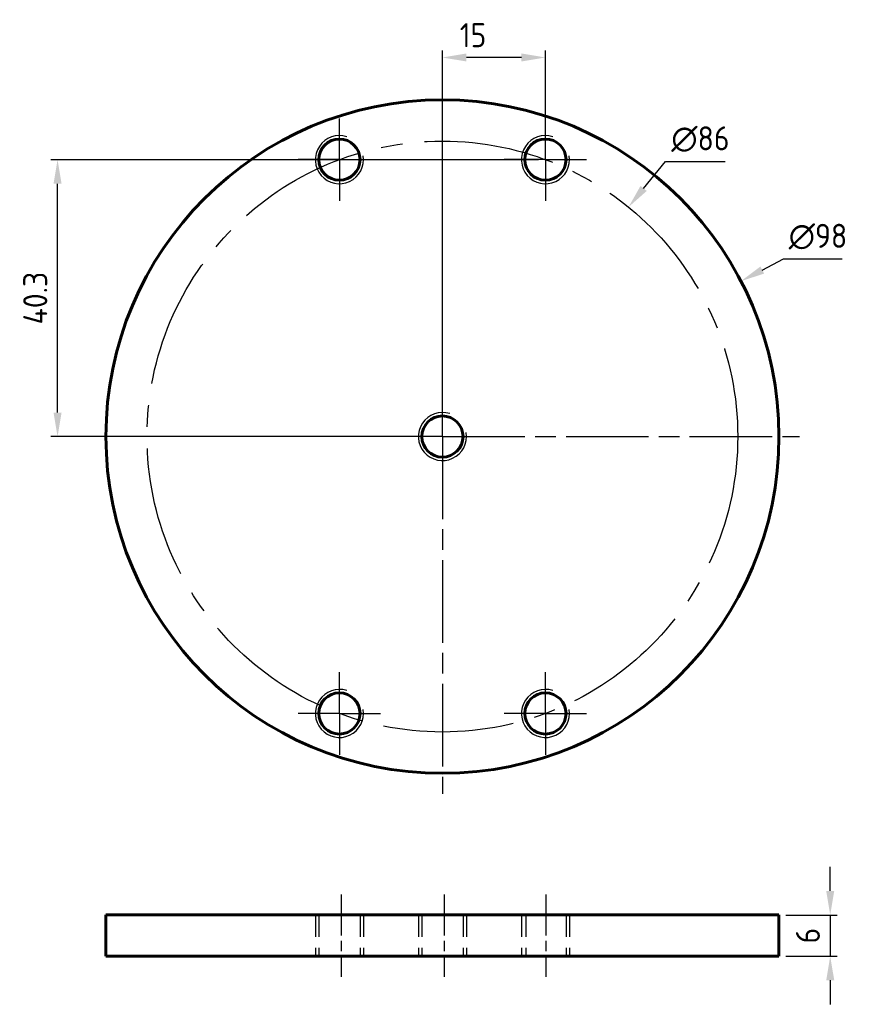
# Model space of a CAD drawing. Header units: millimetres. Extents: x 27 to 148, y 21 to 164.
import ezdxf

# ---------------------------------------------------------------- set-up
doc = ezdxf.new("R2010")
doc.units = ezdxf.units.MM
for name, pattern in [('AM_ISO08W050', [18, 12, -1.5, 3, -1.5]), ('AM_ISO08W050x2', [9, 6, -0.75, 1.5, -0.75]), ('CENTER2', [28.575, 19.05, -3.175, 3.175, -3.175]), ('HIDDEN2', [4.7625, 3.175, -1.5875])]:
    doc.linetypes.add(name, pattern=pattern)
doc.layers.get('0').update_dxf_attribs({"lineweight": 60})
for name, color, linetype, lineweight in [('AM_7', 4, 'AM_ISO08W050', 25), ('Annotations', 50, 'Continuous', 30), ('Center Lines', 140, 'CENTER2', 30), ('Hidden Line', 7, 'HIDDEN2', 30)]:
    doc.layers.add(name, color=color, linetype=linetype, lineweight=lineweight)
doc.styles.get("Standard").update_dxf_attribs({"font": 'ISOCP.SHX'})
doc.dimstyles.new('AM_ISO', dxfattribs={"dimtxt": 3.5, "dimasz": 3.5, "dimexe": 1, "dimexo": 1, "dimgap": 1.5, "dimtad": 1, "dimdsep": 46, "dimtxsty": 'Standard', "dimcen": 0, "dimclrd": 256, "dimclre": 256, "dimclrt": 2, "dimadec": 0, "dimazin": 2, "dimtp": 0.1, "dimtm": 0.1, "dimtfac": 0.71, "dimtdec": 3, "dimtmove": 0, "dimatfit": 3, "dimfxl": 1, "dimlwd": -1, "dimlwe": -1, "dimarcsym": 1})
doc.dimstyles.new('AM_ISO$3', dxfattribs={"dimtxt": 3.5, "dimasz": 3.5, "dimexe": 1, "dimexo": 1, "dimgap": 1.5, "dimtad": 1, "dimtoh": 1, "dimdsep": 46, "dimtxsty": 'Standard', "dimcen": 0, "dimclrd": 256, "dimclre": 256, "dimclrt": 2, "dimadec": 0, "dimazin": 2, "dimtp": 0.1, "dimtm": 0.1, "dimtfac": 0.71, "dimtdec": 3, "dimtofl": 0, "dimtmove": 0, "dimatfit": 0, "dimfxl": 1, "dimlwd": -1, "dimlwe": -1, "dimarcsym": 1})

# ---------------------------------------------------------------- blocks, each defined once
blk = doc.blocks.new('*D3')
at = {"layer": 'Annotations', "linetype": 'ByBlock', "transparency": 16777216}
for p, q in [((134.88, 127.96), (137.98, 129.57)), ((137.98, 129.57), (146.5, 129.57))]:
    blk.add_line(p, q, dxfattribs=at)
at = {"layer": 'Annotations', "transparency": 16777216}
blk.add_solid([(134.61, 128.47), (135.15, 127.44), (131.77, 126.34)], dxfattribs=at)
at = {"layer": 'Defpoints', "color": 0, "transparency": 16777216}
for p in [(131.77, 126.34), (44.84, 81.11)]:
    blk.add_point(p, dxfattribs=at)
at = {"layer": 'Annotations', "color": 2, "transparency": 16777216, "insert": (142.99, 132.82), "char_height": 3.5, "attachment_point": 5}
blk.add_mtext('∅98', dxfattribs=at)
blk = doc.blocks.new('*D4')
at = {"layer": 'Annotations', "linetype": 'ByBlock', "transparency": 16777216}
for p, q in [((117.6, 139.83), (120.79, 143.76)), ((120.79, 143.76), (129.46, 143.76))]:
    blk.add_line(p, q, dxfattribs=at)
at = {"layer": 'Annotations', "transparency": 16777216}
blk.add_solid([(117.15, 140.2), (118.06, 139.47), (115.4, 137.12)], dxfattribs=at)
at = {"layer": 'Defpoints', "color": 0, "transparency": 16777216}
for p in [(115.4, 137.12), (61.21, 70.33)]:
    blk.add_point(p, dxfattribs=at)
at = {"layer": 'Annotations', "color": 2, "transparency": 16777216, "insert": (125.87, 147.01), "char_height": 3.5, "attachment_point": 5}
blk.add_mtext('∅86', dxfattribs=at)
blk = doc.blocks.new('*D5')
at = {"layer": 'Annotations', "linetype": 'ByBlock', "transparency": 16777216}
for p, q in [((144.77, 37.59), (144.77, 41.09)), ((138.31, 34.09), (145.77, 34.09)), ((144.77, 34.09), (144.77, 28.09)), ((138.31, 28.09), (145.77, 28.09)), ((144.77, 24.59), (144.77, 21.09))]:
    blk.add_line(p, q, dxfattribs=at)
at = {"layer": 'Annotations', "transparency": 16777216}
for points in [[(144.19, 37.59), (145.36, 37.59), (144.77, 34.09)], [(144.19, 24.59), (145.36, 24.59), (144.77, 28.09)]]:
    blk.add_solid(points, dxfattribs=at)
at = {"layer": 'Defpoints', "color": 0, "transparency": 16777216}
for p in [(137.31, 34.09), (137.31, 28.09), (144.77, 28.09)]:
    blk.add_point(p, dxfattribs=at)
at = {"layer": 'Annotations', "color": 2, "transparency": 16777216, "insert": (141.52, 31.09), "char_height": 3.5, "attachment_point": 5, "rotation": 90}
blk.add_mtext('6', dxfattribs=at)
blk = doc.blocks.new('*D6')
at = {"layer": 'Annotations', "linetype": 'ByBlock', "transparency": 16777216}
for p, q in [((88.31, 104.72), (88.31, 159.89)), ((103.31, 145.02), (103.31, 159.89)), ((99.81, 158.89), (91.81, 158.89))]:
    blk.add_line(p, q, dxfattribs=at)
at = {"layer": 'Annotations', "transparency": 16777216}
for points in [[(91.81, 159.48), (91.81, 158.31), (88.31, 158.89)], [(99.81, 159.48), (99.81, 158.31), (103.31, 158.89)]]:
    blk.add_solid(points, dxfattribs=at)
at = {"layer": 'Defpoints', "color": 0, "transparency": 16777216}
for p in [(88.31, 158.89), (103.31, 144.02), (88.31, 103.72)]:
    blk.add_point(p, dxfattribs=at)
at = {"layer": 'Annotations', "color": 2, "transparency": 16777216, "insert": (92.76, 162.14), "char_height": 3.5, "attachment_point": 5}
blk.add_mtext('15', dxfattribs=at)
blk = doc.blocks.new('*D7')
at = {"layer": 'Annotations', "linetype": 'ByBlock', "transparency": 16777216}
for p, q in [((102.31, 144.02), (31.27, 144.02)), ((32.27, 107.22), (32.27, 140.52)), ((87.31, 103.72), (31.27, 103.72))]:
    blk.add_line(p, q, dxfattribs=at)
at = {"layer": 'Annotations', "transparency": 16777216}
for points in [[(31.68, 140.52), (32.85, 140.52), (32.27, 144.02)], [(31.68, 107.22), (32.85, 107.22), (32.27, 103.72)]]:
    blk.add_solid(points, dxfattribs=at)
at = {"layer": 'Defpoints', "color": 0, "transparency": 16777216}
for p in [(32.27, 144.02), (103.31, 144.02), (88.31, 103.72)]:
    blk.add_point(p, dxfattribs=at)
at = {"layer": 'Annotations', "color": 2, "transparency": 16777216, "insert": (29.02, 123.87), "char_height": 3.5, "attachment_point": 5, "rotation": 90}
blk.add_mtext('40.3', dxfattribs=at)

msp = doc.modelspace()

# ---------------------------------------------------------------- linework, layer by layer
for p, q in [((39.306, 34.095), (39.306, 28.095)), ((137.306, 34.095), (39.306, 34.095)), ((137.306, 28.095), (137.306, 34.095)), ((39.306, 28.095), (137.306, 28.095))]:
    msp.add_line(p, q)
for centre, radius in [((88.306, 103.724), 49), ((73.306, 144.023), 3), ((103.306, 144.023), 3), ((88.306, 103.724), 3), ((73.306, 63.425), 3), ((103.306, 63.425), 3)]:
    msp.add_circle(centre, radius)
at = {"lineweight": 25}
for centre in [(73.306, 144.023), (103.306, 144.023), (88.306, 103.724), (73.306, 63.425), (103.306, 63.425)]:
    msp.add_arc(centre, 3.5, 72.28425, 9.51829, dxfattribs=at)
at = {"layer": 'AM_7'}
for q in [(88.306, 155.724), (36.306, 103.724), (140.306, 103.724), (88.306, 51.724)]:
    msp.add_line((88.306, 103.724), q, dxfattribs=at)
at = {"layer": 'AM_7', "linetype": 'AM_ISO08W050x2'}
for p, q in [((73.306, 144.023), (73.306, 150.023)), ((103.306, 144.023), (103.306, 150.023)), ((73.306, 144.023), (67.306, 144.023)), ((73.306, 144.023), (79.306, 144.023)), ((73.306, 144.023), (73.306, 138.023)), ((103.306, 144.023), (97.306, 144.023)), ((103.306, 144.023), (109.306, 144.023)), ((103.306, 144.023), (103.306, 138.023)), ((73.306, 63.425), (73.306, 69.425)), ((103.306, 63.425), (103.306, 69.425)), ((73.306, 63.425), (67.306, 63.425)), ((73.306, 63.425), (79.306, 63.425)), ((73.306, 63.425), (73.306, 57.425)), ((103.306, 63.425), (97.306, 63.425)), ((103.306, 63.425), (109.306, 63.425)), ((103.306, 63.425), (103.306, 57.425)), ((73.556, 37.095), (73.556, 25.095)), ((88.556, 37.095), (88.556, 25.095)), ((103.382, 37.095), (103.382, 25.095))]:
    msp.add_line(p, q, dxfattribs=at)
at = {"layer": 'Center Lines'}
msp.add_circle((88.306, 103.724), 43, dxfattribs=at)
at = {"layer": 'Hidden Line'}
for p, q in [((69.806, 34.095), (69.806, 28.095)), ((70.306, 34.095), (70.306, 28.095)), ((76.306, 34.095), (76.306, 28.095)), ((76.806, 34.095), (76.806, 28.095)), ((84.806, 34.095), (84.806, 28.095)), ((85.306, 34.095), (85.306, 28.095)), ((91.306, 34.095), (91.306, 28.095)), ((91.806, 34.095), (91.806, 28.095)), ((99.806, 34.095), (99.806, 28.095)), ((100.459, 34.095), (100.459, 28.095)), ((106.306, 34.095), (106.306, 28.095)), ((106.806, 34.095), (106.806, 28.095))]:
    msp.add_line(p, q, dxfattribs=at)

# ---------------------------------------------------------------- dimensions: what is measured, and where the dimension line sits
at = {"layer": 'Annotations'}
dim = msp.add_linear_dim(base=(88.306, 158.894), p1=(103.306, 144.023), p2=(88.306, 103.724), dimstyle='AM_ISO', dxfattribs=at)
dim.commit()
dim.dimension.update_dxf_attribs({"geometry": '*D6', "text_midpoint": (92.761, 158.894), "dimtype": 160})
for p1, p2, picture, middle in [((61.214, 70.332), (115.397, 137.116), '*D4', (125.875, 143.761)), ((44.837, 81.108), (131.774, 126.34), '*D3', (142.99, 129.571))]:
    dim = msp.add_diameter_dim_2p(p1=p1, p2=p2, dimstyle='AM_ISO$3', dxfattribs=at)
    dim.commit()
    dim.dimension.update_dxf_attribs({"geometry": picture, "text_midpoint": middle, "dimtype": 163})
dim = msp.add_linear_dim(base=(32.268, 144.023), p1=(88.306, 103.724), p2=(103.306, 144.023), angle=90, dimstyle='AM_ISO', dxfattribs=at)
dim.commit()
dim.dimension.update_dxf_attribs({"geometry": '*D7', "text_midpoint": (32.268, 123.873), "dimtype": 160})
dim = msp.add_aligned_dim(p1=(137.306, 34.095), p2=(137.306, 28.095), distance=7.469, dimstyle='AM_ISO', dxfattribs=at)
dim.commit()
dim.dimension.update_dxf_attribs({"geometry": '*D5', "text_midpoint": (141.525, 31.095)})

doc.saveas('drawing.dxf')
